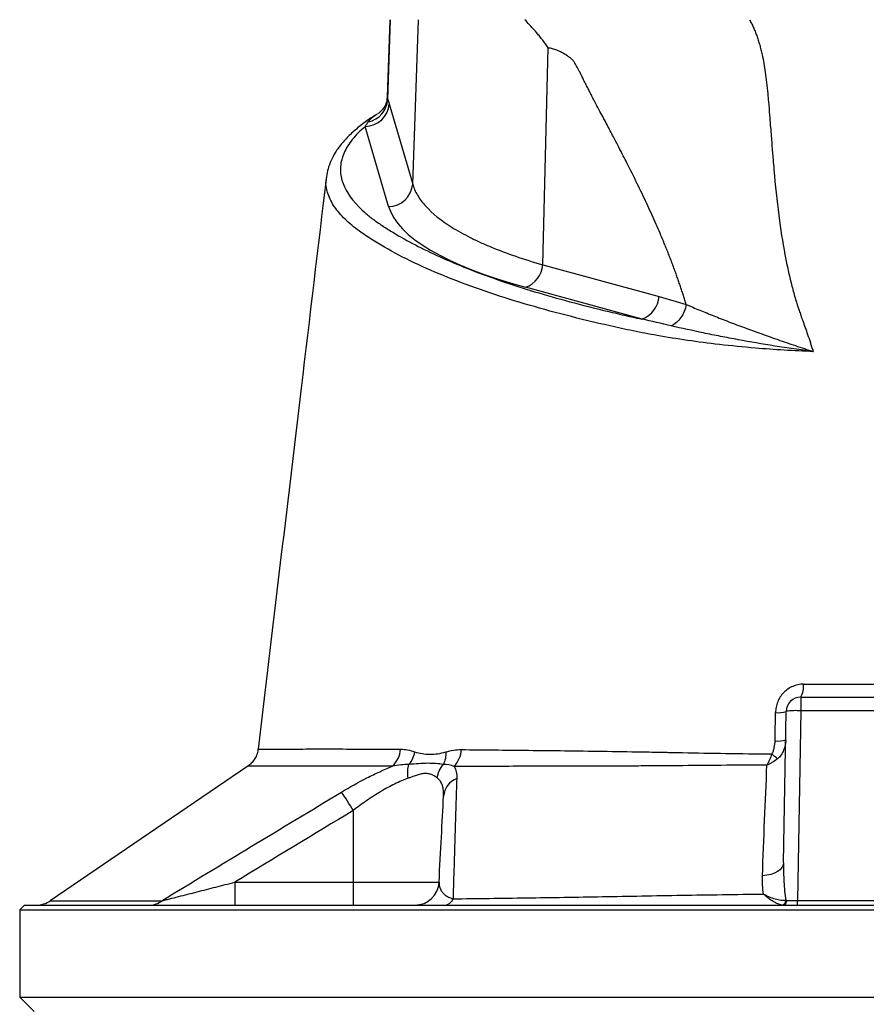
# Model space of a CAD drawing. Header units: millimetres. Extents: x 1695 to 3133, y 654 to 4111.
# Tile 4 of 6: x 2064 to 2414, y 3182 to 3589. Entities that reach past the tile are written whole.
import ezdxf

# ---------------------------------------------------------------- set-up
doc = ezdxf.new("R2010")
doc.units = ezdxf.units.MM
doc.header["$LTSCALE"] = 2

msp = doc.modelspace()

# ---------------------------------------------------------------- linework, layer by layer
at = {"color": 7, "linetype": 'Continuous', "lineweight": 25}
for p, q in [((2216.97, 3589.2), (2215.86, 3557.37)), ((2216.11, 3556.26), (2217.25, 3589.2)), ((2226.41, 3521.27), (2228.78, 3589.2)), ((2280.21, 3487.88), (2282.43, 3577.56)), ((2216.76, 3554.39), (2226.41, 3521.27)), ((2216.46, 3511.96), (2206.81, 3545.08)), ((2190.92, 3524.19), (2190.95, 3524.34)), ((2280.21, 3487.88), (2328.3, 3474.74)), ((2321.22, 3465.43), (2273.12, 3478.57)), ((2386.84, 3309.2), (2386.84, 3303.51)), ((2386.84, 3309.2), (2441.05, 3309.2)), ((2379.75, 3240.63), (2380.85, 3303.3)), ((2386.84, 3303.51), (2385.48, 3225.09)), ((2441.05, 3303.51), (2386.84, 3303.51)), ((2162.58, 3287.71), (2162.59, 3287.71)), ((2158.25, 3280.66), (2076.59, 3225)), ((2201.82, 3262.29), (2201.82, 3232.67)), ((2152.85, 3232.67), (2152.85, 3223.2)), ((2152.85, 3232.67), (2201.82, 3232.67)), ((2201.82, 3232.67), (2237.31, 3232.67)), ((2201.82, 3232.67), (2201.82, 3223.2)), ((2385.48, 3223.2), (2385.48, 3225.09)), ((2385.48, 3225.09), (2442.42, 3225.09)), ((2065.95, 3223.2), (2063.95, 3221.2)), ((2063.95, 3221.2), (2063.95, 3185.2)), ((2063.95, 3221.2), (2763.95, 3221.2)), ((2065.95, 3223.2), (2761.95, 3223.2)), ((2063.95, 3185.2), (2069.95, 3179.2)), ((2063.95, 3185.2), (2763.95, 3185.2))]:
    msp.add_line(p, q, dxfattribs=at)
at = {"color": 8, "linetype": 'Continuous', "lineweight": 25}
msp.add_line((2215.89, 3557.36), (2216.11, 3556.26), dxfattribs=at)
at = {"color": 7, "linetype": 'Continuous', "lineweight": 25, "flags": 128}
msp.add_lwpolyline([(2379.75, 3240.63), (2379.57, 3239.65), (2379.08, 3238.72), (2378.29, 3237.84), (2377.23, 3237.07), (2375.93, 3236.41), (2374.42, 3235.89), (2372.77, 3235.53), (2371.03, 3235.34)], dxfattribs=at)
at = {"color": 7, "linetype": 'Continuous', "lineweight": 25}
for centre, radius, start, end in [((2206.72, 3555.15), 10.07, 270.4996, 355.6619), ((2206.07, 3556.84), 10.06, 281.3501, 356.6917), ((2216.37, 3522.03), 10.07, 270.4996, 355.6619), ((2269.2, 3488.91), 11.06, 290.7749, 354.6568), ((2317.29, 3475.77), 11.06, 290.7749, 354.6568), ((2380.16, 3313.35), 7.87, 328.1345, 8.543), ((2386.84, 3303.2), 6, 90, 179), ((2377.49, 3312.75), 10.03, 263.906, 289.537), ((2384.85, 3274.68), 28.9, 86.038, 97.9584), ((2377.3, 3301.66), 10.64, 264.1885, 288.2724), ((2210.83, 3288.38), 10.61, 312.7236, 356.0363), ((2235.45, 3288.12), 11.13, 317.2917, 356.6755), ((2352.97, 3258.15), 35.18, 46.4697, 51.514), ((2247.77, 3267.5), 8.62, 111.3278, 175.2626), ((2063.06, 3179.82), 161.42, 30.7253, 33.9305), ((2227.33, 3233.2), 10, 270, 357), ((2070.86, 3233.2), 10, 270.0016, 304.9151), ((2117.68, 3231.06), 7.86, 270.4447, 309.3945), ((2239.12, 3227.5), 4.33, 276.9712, 337.2056), ((2378.75, 3225.11), 1.91, 279.5688, 0.6628), ((2379.28, 3224.95), 1.77, 279.2863, 5.045)]:
    msp.add_arc(centre, radius, start, end, dxfattribs=at)
for centre, major_axis, ratio, start_param, end_param in [((2416.06, 3516.14), (200.21, 0), 0.267961, 3.219534, 3.917258), ((2385.48, 3225.2), (6, 0.03), 0.017433, 3.878903, 4.71107)]:
    msp.add_ellipse(centre, major_axis=major_axis, ratio=ratio, start_param=start_param, end_param=end_param, dxfattribs=at)
for points, knots in [([(2282.43, 3577.56), (2282.25, 3577.83), (2281.88, 3578.37), (2281.32, 3579.16), (2280.74, 3579.95), (2280.16, 3580.73), (2279.56, 3581.49), (2278.96, 3582.25), (2278.34, 3582.99), (2277.73, 3583.71), (2276.98, 3584.56), (2275.95, 3585.69), (2274.51, 3587.29), (2273.43, 3588.51), (2272.82, 3589.2)], [0, 0, 0, 0, 0.061077, 0.12251, 0.184317, 0.246519, 0.309134, 0.372181, 0.435678, 0.499644, 0.56001, 0.663535, 0.810207, 1, 1, 1, 1]), ([(2365.61, 3589.2), (2365.75, 3588.95), (2366.03, 3588.45), (2366.44, 3587.68), (2366.84, 3586.89), (2367.22, 3586.07), (2367.59, 3585.24), (2367.96, 3584.39), (2368.3, 3583.51), (2368.64, 3582.61), (2368.97, 3581.7), (2369.28, 3580.76), (2369.58, 3579.8), (2369.87, 3578.81), (2370.14, 3577.81), (2370.4, 3576.79), (2370.66, 3575.74), (2371.07, 3573.9), (2371.6, 3571.14), (2372.21, 3567.31), (2372.75, 3563.1), (2373.19, 3559.05), (2373.57, 3554.54), (2374.02, 3548.94), (2374.54, 3542.24), (2375.06, 3535.49), (2375.52, 3529.78), (2376.37, 3520.04), (2377.82, 3506.89), (2379.82, 3494.37), (2381.3, 3487.1), (2381.96, 3484.12), (2382.64, 3481.21), (2383.36, 3478.37), (2384.1, 3475.61), (2384.71, 3473.47), (2385.23, 3471.81), (2385.67, 3470.5), (2386.23, 3468.86), (2386.92, 3466.88), (2387.73, 3464.56), (2388.67, 3461.91), (2389.72, 3458.92), (2390.47, 3456.81), (2390.86, 3455.71)], [0, 0, 0, 0, 0.006505, 0.013097, 0.01978, 0.026557, 0.033431, 0.040405, 0.047482, 0.054664, 0.061955, 0.069357, 0.076872, 0.084502, 0.092251, 0.100119, 0.108109, 0.116224, 0.142061, 0.170607, 0.201889, 0.23593, 0.260358, 0.301454, 0.35921, 0.407807, 0.449606, 0.484611, 0.621537, 0.738683, 0.761365, 0.783575, 0.805315, 0.826589, 0.847401, 0.867756, 0.87521, 0.885269, 0.89793, 0.913186, 0.931031, 0.951456, 0.974449, 1, 1, 1, 1]), ([(2339.51, 3471.44), (2339.32, 3472.05), (2338.94, 3473.29), (2338.35, 3475.15), (2337.75, 3477.02), (2337.13, 3478.89), (2336.48, 3480.78), (2335.82, 3482.68), (2335.14, 3484.58), (2334.44, 3486.5), (2333.72, 3488.42), (2332.98, 3490.36), (2332.22, 3492.3), (2331.45, 3494.26), (2330.65, 3496.22), (2329.09, 3500), (2326.64, 3505.7), (2323.11, 3513.43), (2319.19, 3521.59), (2315.93, 3528.12), (2313.37, 3533.13), (2311.5, 3536.72), (2309.28, 3540.98), (2306.69, 3545.92), (2303.73, 3551.53), (2301.39, 3555.95), (2299.77, 3559.04), (2298.95, 3560.63), (2298.05, 3562.42), (2297.16, 3564.21), (2296.34, 3565.86), (2295.64, 3567.25), (2295.01, 3568.48), (2294.44, 3569.54), (2293.95, 3570.43), (2293.53, 3571.15), (2293.19, 3571.71), (2292.88, 3572.14), (2292.56, 3572.5), (2292.18, 3572.88), (2291.74, 3573.26), (2291.25, 3573.65), (2290.7, 3574.04), (2290.1, 3574.44), (2289.44, 3574.85), (2288.72, 3575.27), (2287.91, 3575.71), (2287.02, 3576.16), (2286.08, 3576.58), (2285.15, 3576.92), (2284.23, 3577.2), (2283.33, 3577.42), (2282.73, 3577.51), (2282.43, 3577.56)], [0, 0, 0, 0, 0.014704, 0.029556, 0.044557, 0.05971, 0.075015, 0.090474, 0.106088, 0.121858, 0.137786, 0.153872, 0.170118, 0.186525, 0.203094, 0.219826, 0.282441, 0.349841, 0.422063, 0.499138, 0.525545, 0.558172, 0.597019, 0.642087, 0.693376, 0.750886, 0.763599, 0.778025, 0.794165, 0.81202, 0.825981, 0.838522, 0.849644, 0.859348, 0.867636, 0.874512, 0.879981, 0.883799, 0.888088, 0.892873, 0.89817, 0.903991, 0.910347, 0.917245, 0.92469, 0.932686, 0.941238, 0.951698, 0.961868, 0.971763, 0.981404, 0.990809, 1, 1, 1, 1]), ([(2215.84, 3557.34), (2215.81, 3556.81), (2215.74, 3555.55), (2214.93, 3553.45), (2213.67, 3551.69), (2212.5, 3550.66), (2212.02, 3550.37), (2211.85, 3550.27)], [0, 0, 0, 0, 0.184099, 0.432968, 0.672393, 0.88685, 1, 1, 1, 1]), ([(2211.12, 3549.75), (2210.5, 3549.37), (2208.14, 3547.93), (2204.62, 3545.3), (2200.57, 3541.84), (2197.17, 3538.21), (2194.51, 3534.59), (2192.61, 3531.06), (2191.34, 3527.67), (2191, 3525.43), (2190.84, 3524.37)], [0, 0, 0, 0, 0.052508, 0.201162, 0.350727, 0.499948, 0.646708, 0.773208, 0.892272, 1, 1, 1, 1]), ([(2206.81, 3545.08), (2204.7, 3543.28), (2202.92, 3541.47), (2200, 3537.82), (2198.87, 3535.97), (2197.24, 3532.26), (2196.75, 3530.39), (2196.57, 3528.03), (2196.55, 3527.56), (2196.56, 3526.62), (2196.59, 3526.14), (2196.73, 3524.73), (2196.91, 3523.79), (2198.21, 3519.12), (2200.56, 3515.44), (2205.05, 3510.91), (2206.02, 3510), (2207.6, 3508.65), (2208.15, 3508.21), (2209.28, 3507.31), (2209.86, 3506.86), (2211.07, 3505.97), (2211.69, 3505.53), (2212.97, 3504.65), (2213.63, 3504.21), (2215.63, 3502.9), (2217.01, 3502.03), (2224.14, 3497.72), (2230.56, 3494.38), (2241.32, 3489.51), (2245.1, 3487.92), (2253.03, 3484.78), (2257.2, 3483.24), (2270.26, 3478.69), (2279.6, 3475.82), (2294.53, 3471.75), (2299.65, 3470.44), (2307.57, 3468.51), (2310.24, 3467.88), (2314.32, 3466.95), (2315.68, 3466.64), (2318.43, 3466.03), (2319.82, 3465.73), (2321.22, 3465.43)], [0, 0, 0, 0, 0.0625, 0.0625, 0.125, 0.125, 0.1875, 0.1875, 0.203125, 0.203125, 0.21875, 0.21875, 0.25, 0.25, 0.375, 0.375, 0.40625, 0.40625, 0.421875, 0.421875, 0.4375, 0.4375, 0.453125, 0.453125, 0.46875, 0.46875, 0.5, 0.5, 0.625, 0.625, 0.6875, 0.6875, 0.75, 0.75, 0.875, 0.875, 0.9375, 0.9375, 0.96875, 0.96875, 0.984375, 0.984375, 1, 1, 1, 1]), ([(2190.73, 3524.21), (2187.25, 3495.1), (2177.85, 3416.27), (2168.45, 3337.44), (2162.52, 3287.72)], [0, 0, 0, 0, 0.369307, 1, 1, 1, 1]), ([(2226.41, 3521.27), (2226.84, 3519.71), (2227.51, 3518.17), (2228.87, 3515.86), (2229.38, 3515.09), (2230.52, 3513.57), (2231.15, 3512.82), (2234.56, 3509.07), (2238.19, 3506.16), (2244.97, 3501.93), (2247.46, 3500.54), (2251.55, 3498.48), (2252.97, 3497.81), (2255.9, 3496.47), (2257.42, 3495.81), (2265.26, 3492.58), (2272.33, 3490.15), (2280.21, 3487.88)], [0, 0, 0, 0, 0.125, 0.125, 0.1875, 0.1875, 0.25, 0.25, 0.5, 0.5, 0.625, 0.625, 0.6875, 0.6875, 0.75, 0.75, 1, 1, 1, 1]), ([(2339.51, 3471.44), (2339.33, 3470.47), (2339.04, 3469.52), (2338.29, 3467.69), (2337.82, 3466.83), (2336.73, 3465.27), (2336.12, 3464.58), (2334.8, 3463.42), (2334.1, 3462.95), (2333.38, 3462.63)], [0, 0, 0, 0, 0.25, 0.25, 0.5, 0.5, 0.75, 0.75, 1, 1, 1, 1]), ([(2339.51, 3471.44), (2339.96, 3471.25), (2340.41, 3471.06), (2341.33, 3470.68), (2342.71, 3470.11), (2344.12, 3469.53), (2346.97, 3468.36), (2348.91, 3467.58), (2352.91, 3465.98), (2354.96, 3465.17), (2358.13, 3463.95), (2359.2, 3463.54), (2361.36, 3462.72), (2362.46, 3462.31), (2368, 3460.25), (2372.59, 3458.6), (2379.74, 3456.12), (2382.17, 3455.29), (2385.85, 3454.05), (2387.09, 3453.64), (2388.96, 3453.03), (2389.58, 3452.82), (2390.52, 3452.51), (2390.84, 3452.41), (2391.31, 3452.26), (2391.46, 3452.21), (2391.7, 3452.13), (2391.78, 3452.1), (2391.9, 3452.06), (2391.93, 3452.05), (2391.99, 3452.03), (2392.01, 3452.02), (2392.04, 3452.01), (2392.05, 3452.01), (2392.07, 3452), (2392.08, 3452), (2392.08, 3451.99)], [0, 0, 0, 0, 0.03125, 0.03125, 0.0625, 0.125, 0.125, 0.25, 0.25, 0.375, 0.375, 0.4375, 0.4375, 0.5, 0.5, 0.75, 0.75, 0.875, 0.875, 0.9375, 0.9375, 0.96875, 0.96875, 0.984375, 0.984375, 0.992188, 0.992188, 0.996094, 0.996094, 0.998047, 0.998047, 0.999023, 0.999023, 0.999512, 0.999512, 1, 1, 1, 1]), ([(2392.08, 3451.99), (2392.07, 3451.99), (2392.06, 3451.99), (2392.04, 3452), (2392.03, 3452), (2392, 3452), (2391.98, 3452.01), (2391.91, 3452.01), (2391.87, 3452.02), (2391.74, 3452.04), (2391.66, 3452.05), (2391.41, 3452.08), (2391.24, 3452.11), (2390.73, 3452.17), (2390.4, 3452.22), (2389.39, 3452.36), (2388.71, 3452.45), (2386.7, 3452.73), (2385.37, 3452.92), (2381.38, 3453.5), (2378.75, 3453.9), (2370.96, 3455.14), (2365.9, 3456), (2358.5, 3457.36), (2356.06, 3457.82), (2351.3, 3458.76), (2348.96, 3459.23), (2342.08, 3460.67), (2337.65, 3461.64), (2333.38, 3462.63)], [0, 0, 0, 0, 0.000488, 0.000488, 0.000977, 0.000977, 0.001953, 0.001953, 0.003906, 0.003906, 0.007812, 0.007812, 0.015625, 0.015625, 0.03125, 0.03125, 0.0625, 0.0625, 0.125, 0.125, 0.25, 0.25, 0.5, 0.5, 0.625, 0.625, 0.75, 0.75, 1, 1, 1, 1]), ([(2387.94, 3314.52), (2387.19, 3314.52), (2386.44, 3314.45), (2385.33, 3314.22), (2384.96, 3314.12), (2384.24, 3313.89), (2383.88, 3313.76), (2382.85, 3313.32), (2382.19, 3312.95), (2380.93, 3312.09), (2380.35, 3311.6), (2379.3, 3310.51), (2378.81, 3309.9), (2377.98, 3308.62), (2377.63, 3307.95), (2377.2, 3306.89), (2377.07, 3306.52), (2376.84, 3305.79), (2376.75, 3305.42), (2376.52, 3304.3), (2376.44, 3303.55), (2376.43, 3302.78)], [0, 0, 0, 0, 0.125, 0.125, 0.1875, 0.1875, 0.25, 0.25, 0.375, 0.375, 0.5, 0.5, 0.625, 0.625, 0.75, 0.75, 0.8125, 0.8125, 0.875, 0.875, 1, 1, 1, 1]), ([(2387.94, 3314.52), (2396.53, 3314.51), (2405.2, 3314.51), (2418.3, 3314.51), (2422.65, 3314.51), (2431.33, 3314.51), (2435.66, 3314.52), (2439.95, 3314.52)], [0, 0, 0, 0, 0.5, 0.5, 0.75, 0.75, 1, 1, 1, 1]), ([(2374.86, 3285.68), (2375.15, 3286.07), (2375.35, 3286.49), (2375.7, 3287.38), (2375.82, 3287.83), (2376.12, 3289.2), (2376.21, 3290.13), (2376.23, 3291.07)], [0, 0, 0, 0, 0.25, 0.25, 0.5, 0.5, 1, 1, 1, 1]), ([(2380.64, 3291.56), (2380.63, 3290.8), (2380.55, 3290.06), (2380.27, 3288.62), (2380.06, 3287.91), (2379.5, 3286.54), (2379.14, 3285.88), (2378.28, 3284.67), (2377.78, 3284.13), (2377.2, 3283.65)], [0, 0, 0, 0, 0.25, 0.25, 0.5, 0.5, 0.75, 0.75, 1, 1, 1, 1]), ([(2162.45, 3287.72), (2162.44, 3287.43), (2162.38, 3286.37), (2161.74, 3284.71), (2160.7, 3282.93), (2159.51, 3281.59), (2158.63, 3280.95), (2158.25, 3280.68)], [0, 0, 0, 0, 0.104419, 0.372988, 0.615344, 0.836018, 1, 1, 1, 1]), ([(2221.42, 3287.64), (2222.39, 3287.64), (2223.36, 3287.53), (2225.3, 3287.16), (2226.27, 3286.89), (2227.23, 3286.57)], [0, 0, 0, 0, 0.5, 0.5, 1, 1, 1, 1]), ([(2227.23, 3286.57), (2227.05, 3285.62), (2226.76, 3284.69), (2225.96, 3282.93), (2225.46, 3282.1), (2224.88, 3281.36)], [0, 0, 0, 0, 0.5, 0.5, 1, 1, 1, 1]), ([(2227.23, 3286.57), (2228.24, 3286.25), (2229.26, 3285.99), (2231.34, 3285.64), (2232.4, 3285.54), (2234.58, 3285.52), (2235.68, 3285.61), (2237.89, 3285.95), (2239.01, 3286.19), (2240.14, 3286.51)], [0, 0, 0, 0, 0.25, 0.25, 0.5, 0.5, 0.75, 0.75, 1, 1, 1, 1]), ([(2240.14, 3286.51), (2240.18, 3285.58), (2240.1, 3284.66), (2239.75, 3282.93), (2239.47, 3282.11), (2239.1, 3281.38)], [0, 0, 0, 0, 0.5, 0.5, 1, 1, 1, 1]), ([(2240.14, 3286.51), (2241.2, 3286.8), (2242.26, 3287.05), (2244.4, 3287.39), (2245.48, 3287.48), (2246.56, 3287.47)], [0, 0, 0, 0, 0.5, 0.5, 1, 1, 1, 1]), ([(2246.56, 3287.47), (2255.36, 3287.4), (2264.62, 3287.31), (2284.05, 3287.09), (2294.22, 3286.96), (2310.13, 3286.73), (2315.55, 3286.64), (2323.84, 3286.5), (2326.63, 3286.45), (2330.16, 3286.39), (2330.87, 3286.38), (2332.28, 3286.34), (2332.99, 3286.33), (2335.13, 3286.29), (2336.57, 3286.26), (2343.81, 3286.12), (2349.77, 3286.02), (2362.04, 3285.83), (2368.35, 3285.75), (2374.86, 3285.68)], [0, 0, 0, 0, 0.25, 0.25, 0.5, 0.5, 0.625, 0.625, 0.6875, 0.6875, 0.703125, 0.703125, 0.71875, 0.71875, 0.75, 0.75, 0.875, 0.875, 1, 1, 1, 1]), ([(2374.86, 3285.68), (2374.6, 3284.86), (2374.31, 3284.05), (2373.8, 3282.9), (2373.63, 3282.52), (2373.26, 3281.8), (2373.07, 3281.44), (2372.88, 3281.1)], [0, 0, 0, 0, 0.5, 0.5, 0.75, 0.75, 1, 1, 1, 1]), ([(2196.99, 3269.92), (2200.47, 3272.02), (2203.97, 3273.99), (2208.38, 3276.23), (2209.27, 3276.67), (2211.04, 3277.53), (2211.92, 3277.95), (2214.58, 3279.16), (2216.32, 3279.9), (2218.03, 3280.58)], [0, 0, 0, 0, 0.5, 0.5, 0.625, 0.625, 0.75, 0.75, 1, 1, 1, 1]), ([(2224.55, 3275.65), (2224.39, 3276.69), (2224.34, 3277.72), (2224.45, 3279.66), (2224.62, 3280.56), (2224.88, 3281.36)], [0, 0, 0, 0, 0.5, 0.5, 1, 1, 1, 1]), ([(2239.1, 3281.38), (2238.12, 3281.48), (2237.08, 3281.59), (2234.91, 3281.76), (2233.77, 3281.81), (2231.39, 3281.81), (2230.16, 3281.74), (2227.59, 3281.57), (2226.26, 3281.45), (2224.88, 3281.36)], [0, 0, 0, 0, 0.25, 0.25, 0.5, 0.5, 0.75, 0.75, 1, 1, 1, 1]), ([(2236.58, 3275.77), (2236.71, 3276.79), (2237, 3277.79), (2237.86, 3279.7), (2238.42, 3280.59), (2239.1, 3281.38)], [0, 0, 0, 0, 0.5, 0.5, 1, 1, 1, 1]), ([(2372.88, 3281.1), (2366.36, 3281.06), (2360.04, 3281.01), (2347.72, 3280.92), (2341.72, 3280.86), (2334.43, 3280.8), (2332.98, 3280.79), (2330.1, 3280.76), (2328.67, 3280.75), (2324.4, 3280.73), (2321.58, 3280.71), (2313.21, 3280.67), (2307.75, 3280.65), (2291.69, 3280.6), (2281.44, 3280.58), (2261.84, 3280.56), (2252.5, 3280.56), (2243.63, 3280.56)], [0, 0, 0, 0, 0.125, 0.125, 0.25, 0.25, 0.28125, 0.28125, 0.3125, 0.3125, 0.375, 0.375, 0.5, 0.5, 0.75, 0.75, 1, 1, 1, 1]), ([(2243.63, 3280.56), (2244, 3279.87), (2244.27, 3279.08), (2244.6, 3277.4), (2244.67, 3276.49), (2244.63, 3275.53)], [0, 0, 0, 0, 0.5, 0.5, 1, 1, 1, 1]), ([(2377.2, 3283.65), (2376.58, 3283.14), (2375.9, 3282.67), (2374.81, 3282.03), (2374.43, 3281.82), (2373.67, 3281.44), (2373.27, 3281.26), (2372.88, 3281.1)], [0, 0, 0, 0, 0.5, 0.5, 0.75, 0.75, 1, 1, 1, 1]), ([(2236.58, 3275.77), (2236.48, 3275.84), (2236.29, 3275.98), (2236.03, 3276.16), (2235.8, 3276.32), (2235.47, 3276.52), (2235.03, 3276.77), (2234.25, 3277.15), (2233.17, 3277.51), (2231.69, 3277.65), (2230.06, 3277.46), (2228.63, 3277.07), (2227.43, 3276.67), (2226.59, 3276.38), (2225.62, 3276.03), (2224.97, 3275.79), (2224.55, 3275.65)], [0, 0, 0, 0, 0.0397285, 0.0737555, 0.1020769, 0.1246898, 0.1908081, 0.2488422, 0.373224, 0.4985652, 0.6231775, 0.7486728, 0.8068595, 0.8742685, 0.9190782, 1, 1, 1, 1]), ([(2224.55, 3275.65), (2223.64, 3275.33), (2222.71, 3274.96), (2220.84, 3274.16), (2219.89, 3273.72), (2218, 3272.79), (2217.04, 3272.29), (2215.11, 3271.23), (2214.14, 3270.67), (2211.23, 3268.92), (2209.31, 3267.68), (2205.53, 3265.08), (2203.66, 3263.71), (2201.82, 3262.29)], [0, 0, 0, 0, 0.125, 0.125, 0.25, 0.25, 0.375, 0.375, 0.5, 0.5, 0.75, 0.75, 1, 1, 1, 1]), ([(2239.18, 3268.21), (2239.22, 3269.03), (2239.21, 3269.81), (2239.06, 3271.29), (2238.92, 3271.99), (2238.5, 3273.28), (2238.22, 3273.87), (2237.52, 3274.92), (2237.09, 3275.38), (2236.58, 3275.77)], [0, 0, 0, 0, 0.25, 0.25, 0.5, 0.5, 0.75, 0.75, 1, 1, 1, 1]), ([(2244.63, 3275.53), (2244.51, 3271.93), (2244.39, 3268.19), (2244.14, 3260.42), (2244.01, 3256.4), (2243.76, 3248.09), (2243.63, 3243.81), (2243.37, 3234.99), (2243.24, 3230.46), (2243.11, 3225.82)], [0, 0, 0, 0, 0.25, 0.25, 0.5, 0.5, 0.75, 0.75, 1, 1, 1, 1]), ([(2122.66, 3224.98), (2135.03, 3232.52), (2147.41, 3240.02), (2172.19, 3254.98), (2184.59, 3262.45), (2196.99, 3269.92)], [0, 0, 0, 0, 0.5, 0.5, 1, 1, 1, 1]), ([(2237.31, 3232.67), (2237.65, 3239.17), (2237.98, 3245.4), (2238.6, 3257.26), (2238.9, 3262.89), (2239.18, 3268.21)], [0, 0, 0, 0, 0.5, 0.5, 1, 1, 1, 1]), ([(2379.75, 3240.63), (2379.71, 3238.03), (2379.74, 3235.43), (2380.02, 3230.26), (2380.25, 3227.69), (2380.66, 3225.13)], [0, 0, 0, 0, 0.5, 0.5, 1, 1, 1, 1]), ([(2122.66, 3224.98), (2123.14, 3225.1), (2123.67, 3225.23), (2124.78, 3225.51), (2125.36, 3225.66), (2127.13, 3226.11), (2128.37, 3226.42), (2130.87, 3227.06), (2132.14, 3227.38), (2134.69, 3228.03), (2135.98, 3228.36), (2139.85, 3229.35), (2142.44, 3230.01), (2147.64, 3231.34), (2150.24, 3232.01), (2152.85, 3232.67)], [0, 0, 0, 0, 0.0625, 0.0625, 0.125, 0.125, 0.25, 0.25, 0.375, 0.375, 0.5, 0.5, 0.75, 0.75, 1, 1, 1, 1]), ([(2237.31, 3232.67), (2237.28, 3232.08), (2237.33, 3231.48), (2237.63, 3230.28), (2237.87, 3229.69), (2238.44, 3228.8), (2238.67, 3228.5), (2239.2, 3227.92), (2239.51, 3227.63), (2240.25, 3227.07), (2240.69, 3226.79), (2241.47, 3226.4), (2241.75, 3226.28), (2242.38, 3226.04), (2242.72, 3225.92), (2243.11, 3225.82)], [0, 0, 0, 0, 0.25, 0.25, 0.5, 0.5, 0.625, 0.625, 0.75, 0.75, 0.875, 0.875, 0.9375, 0.9375, 1, 1, 1, 1]), ([(2243.11, 3225.82), (2253.01, 3225.93), (2263.11, 3226.05), (2283.72, 3226.34), (2294.23, 3226.51), (2310.29, 3226.8), (2315.69, 3226.9), (2326.6, 3227.1), (2332.1, 3227.19), (2343.21, 3227.38), (2348.83, 3227.46), (2360.1, 3227.62), (2365.76, 3227.7), (2371.44, 3227.76)], [0, 0, 0, 0, 0.25, 0.25, 0.5, 0.5, 0.625, 0.625, 0.75, 0.75, 0.875, 0.875, 1, 1, 1, 1]), ([(2379.06, 3223.22), (2378.53, 3223.28), (2377.96, 3223.45), (2377.05, 3223.81), (2376.74, 3223.95), (2376.11, 3224.27), (2375.79, 3224.45), (2374.81, 3225.05), (2374.15, 3225.5), (2373.14, 3226.28), (2372.8, 3226.56), (2372.29, 3226.99), (2372.12, 3227.14), (2371.78, 3227.44), (2371.61, 3227.6), (2371.44, 3227.76)], [0, 0, 0, 0, 0.25, 0.25, 0.375, 0.375, 0.5, 0.5, 0.75, 0.75, 0.875, 0.875, 0.9375, 0.9375, 1, 1, 1, 1]), ([(2380.66, 3225.13), (2380.03, 3225.04), (2379.34, 3225.05), (2378.25, 3225.18), (2377.88, 3225.24), (2377.12, 3225.4), (2376.73, 3225.5), (2375.54, 3225.85), (2374.74, 3226.15), (2373.51, 3226.68), (2373.1, 3226.88), (2372.48, 3227.19), (2372.28, 3227.3), (2371.86, 3227.52), (2371.65, 3227.64), (2371.44, 3227.76)], [0, 0, 0, 0, 0.25, 0.25, 0.375, 0.375, 0.5, 0.5, 0.75, 0.75, 0.875, 0.875, 0.9375, 0.9375, 1, 1, 1, 1])]:
    msp.add_open_spline(points, degree=3, knots=knots, dxfattribs=at)
for points in [[(2216.11, 3556.26), (2216.33, 3555.75), (2216.55, 3555.12), (2216.76, 3554.39)], [(2206.81, 3545.08), (2207.2, 3545.75), (2207.61, 3546.39), (2208.05, 3546.97)], [(2328.3, 3474.74), (2332.05, 3473.72), (2335.79, 3472.66), (2339.51, 3471.44)], [(2333.38, 3462.63), (2329.24, 3463.58), (2325.18, 3464.5), (2321.22, 3465.43)], [(2392.08, 3451.99), (2391.68, 3453.23), (2391.27, 3454.47), (2390.86, 3455.71)], [(2376.23, 3291.07), (2376.29, 3294.98), (2376.36, 3298.88), (2376.43, 3302.78)], [(2224.88, 3281.36), (2222.65, 3281.3), (2220.36, 3281.08), (2218.03, 3280.58)], [(2243.63, 3280.56), (2242.19, 3281.08), (2240.69, 3281.31), (2239.1, 3281.38)], [(2371.03, 3235.34), (2371.57, 3250.68), (2372.18, 3265.95), (2372.88, 3281.1)], [(2201.82, 3262.29), (2185.49, 3252.42), (2169.16, 3242.57), (2152.85, 3232.67)], [(2371.44, 3227.76), (2371.06, 3230.26), (2370.94, 3232.8), (2371.03, 3235.34)], [(2380.66, 3225.13), (2380.78, 3225.11), (2380.9, 3225.1), (2381.04, 3225.1)]]:
    msp.add_open_spline(points, degree=3, dxfattribs=at)
at = {"color": 8, "linetype": 'Continuous', "lineweight": 25}
for points, knots in [([(2208.05, 3546.97), (2208.93, 3548.03), (2209.89, 3549.19), (2211.64, 3550.12), (2211.78, 3550.2)], [0, 0, 0, 0, 0.922191, 1, 1, 1, 1]), ([(2392.08, 3451.99), (2388.04, 3452.17), (2379.91, 3452.54), (2366.86, 3453.5), (2353.44, 3454.83), (2339.89, 3456.6), (2328.04, 3458.5), (2317.5, 3460.53), (2304.84, 3463.29), (2289.52, 3466.99), (2272.25, 3471.76), (2255.85, 3476.98), (2240.62, 3482.62), (2226.69, 3488.7), (2216.54, 3494.02), (2209.22, 3498.4), (2203.51, 3502.25), (2198.21, 3506.69), (2193.82, 3511.8), (2191.24, 3517.04), (2190.28, 3521.2), (2190.79, 3523.58), (2190.92, 3524.19)], [0, 0, 0, 0, 0.032998, 0.066256, 0.109299, 0.149238, 0.189512, 0.22292, 0.256342, 0.323654, 0.392163, 0.461, 0.5343, 0.608009, 0.682961, 0.720656, 0.758344, 0.813003, 0.868015, 0.924189, 0.980785, 1, 1, 1, 1]), ([(2162.59, 3287.71), (2162.73, 3287.71), (2163.01, 3287.71), (2165.69, 3287.72), (2170.17, 3287.72), (2176.7, 3287.72), (2185.49, 3287.74), (2196.04, 3287.74), (2207.87, 3287.71), (2216.89, 3287.66), (2221.42, 3287.64)], [0, 0, 0, 0, 0.106482, 0.224607, 0.345337, 0.466941, 0.598623, 0.731042, 0.865263, 1, 1, 1, 1]), ([(2218.03, 3280.58), (2213.52, 3280.58), (2204.48, 3280.59), (2192.52, 3280.61), (2181.72, 3280.62), (2172.78, 3280.63), (2166.19, 3280.63), (2161.61, 3280.63), (2158.73, 3280.63), (2158.42, 3280.64), (2158.27, 3280.64)], [0, 0, 0, 0, 0.131019, 0.262553, 0.39573, 0.529548, 0.646695, 0.764637, 0.885145, 1, 1, 1, 1]), ([(2076.63, 3224.93), (2076.76, 3224.93), (2077.03, 3224.93), (2080.12, 3224.93), (2084.46, 3224.94), (2089.47, 3224.94), (2095.65, 3224.94), (2103.05, 3224.94), (2111.88, 3224.95), (2118.94, 3224.97), (2122.66, 3224.98)], [0, 0, 0, 0, 0.141465, 0.303865, 0.416649, 0.529434, 0.642622, 0.757055, 0.871913, 1, 1, 1, 1])]:
    msp.add_open_spline(points, degree=3, knots=knots, dxfattribs=at)

doc.saveas('drawing.dxf')
